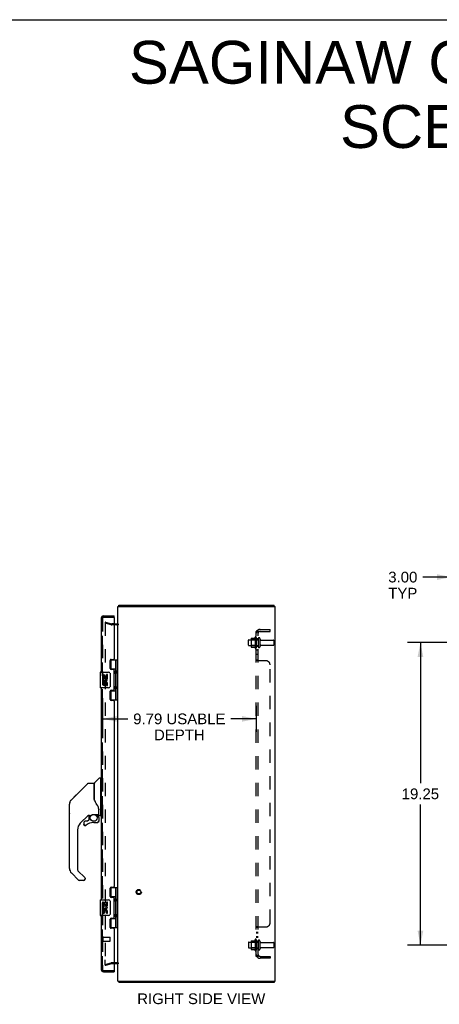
# Model space of a CAD drawing. Header units: inches. Extents: x 0 to 155, y 0 to 100.
# Tile 18 of 19: x 77 to 104, y 37 to 100. Entities that reach past the tile are written whole.
import ezdxf

# ---------------------------------------------------------------- set-up
doc = ezdxf.new("R2010")
doc.units = ezdxf.units.IN
doc.header["$LTSCALE"] = 8.5
doc.header["$MEASUREMENT"] = 0
doc.linetypes.add('HIDDEN', pattern=[0.2, 0.1, -0.1])
doc.layers.get('0').update_dxf_attribs({"linetype": 'CONTINUOUS'})
for name, color, linetype in [('DEFAULT_2', 8, 'HIDDEN'), ('DIMENSIONS', 7, 'CONTINUOUS'), ('DOOR_ASSEMBLY_LEFT', 7, 'CONTINUOUS'), ('DOOR_ASSEMBLY_RIGHT', 7, 'CONTINUOUS'), ('SUBPANEL', 7, 'CONTINUOUS')]:
    doc.layers.add(name, color=color, linetype=linetype)
doc.styles.get("Standard").update_dxf_attribs({"font": 'arial.ttf'})
doc.dimstyles.new('DIMSTYLE_1', dxfattribs={"dimtxt": 0.681818, "dimasz": 0.909091, "dimexe": 0.09, "dimexo": 0.07, "dimgap": 0.0375, "dimtad": 0, "dimtih": 1, "dimtoh": 1, "dimzin": 4, "dimdsep": 46, "dimtxsty": 'Standard', "dimblk": '_FILLED', "dimblk1": '_FILLED', "dimblk2": '_FILLED', "dimcen": 0.09, "dimadec": 3, "dimazin": 1, "dimtfac": 1, "dimtdec": 3, "dimtofl": 0, "dimtmove": 0, "dimatfit": 3, "dimldrblk": '_FILLED', "dimfxl": 0, "dimtolj": 1, "dimtzin": 4, "dimarcsym": 0})

# ---------------------------------------------------------------- blocks, each defined once
blk = doc.blocks.new('_FILLED')
at = {"color": 0, "linetype": 'ByBlock'}
blk.add_solid([(0, 0), (-1, 0.2), (-1, -0.2)], dxfattribs=at)
blk = doc.blocks.new('*D2')
at = {"layer": 'DIMENSIONS', "color": 2, "linetype": 'Continuous'}
for p, q in [((104.747, 63.282), (104.747, 65.336)), ((107.747, 62.607), (107.747, 65.336)), ((104.747, 64.518), (102.919, 64.518)), ((107.747, 64.518), (109.565, 64.518))]:
    blk.add_line(p, q, dxfattribs=at)
at = {"layer": 'DIMENSIONS', "color": 2, "linetype": 'Continuous', "xscale": 0.9090909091, "yscale": 0.9090909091, "zscale": 0.9090909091}
blk.add_blockref('_FILLED', (104.747, 64.518), dxfattribs=at)
at = {"layer": 'DIMENSIONS', "color": 2, "linetype": 'Continuous', "xscale": 0.9090909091, "yscale": 0.9090909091, "zscale": 0.9090909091, "rotation": 180}
blk.add_blockref('_FILLED', (107.747, 64.518), dxfattribs=at)
at = {"layer": 'DIMENSIONS', "color": 2, "linetype": 'Continuous', "insert": (102.578, 64.859), "char_height": 0.6818, "width": 1.85282, "attachment_point": 3, "line_spacing_factor": 0.9}
blk.add_mtext('3.00\\PTYP', dxfattribs=at)
blk = doc.blocks.new('*D4')
at = {"layer": 'DIMENSIONS', "color": 2, "linetype": 'Continuous'}
for p, q in [((106.485, 60.346), (101.954, 60.346)), ((102.772, 60.346), (102.772, 51.403)), ((102.772, 41.096), (102.772, 50.039)), ((106.485, 41.096), (101.954, 41.096))]:
    blk.add_line(p, q, dxfattribs=at)
at = {"layer": 'DIMENSIONS', "color": 2, "linetype": 'Continuous', "xscale": 0.9090909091, "yscale": 0.9090909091, "zscale": 0.9090909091}
for p, rotation in [((102.772, 60.346), 90), ((102.772, 41.096), 270)]:
    blk.add_blockref('_FILLED', p, dxfattribs=dict(at, rotation=rotation))
at = {"layer": 'DIMENSIONS', "color": 2, "linetype": 'Continuous', "insert": (102.772, 51.062), "char_height": 0.6818, "width": 2.38256, "attachment_point": 2, "line_spacing_factor": 0.9}
blk.add_mtext('19.25', dxfattribs=at)
blk = doc.blocks.new('*D12')
at = {"layer": 'DIMENSIONS', "color": 2, "linetype": 'Continuous'}
for p, q in [((82.535, 56.262), (82.535, 54.675)), ((92.328, 56.316), (92.328, 54.675)), ((82.535, 55.493), (84.157, 55.493)), ((92.328, 55.493), (90.707, 55.493))]:
    blk.add_line(p, q, dxfattribs=at)
at = {"layer": 'DIMENSIONS', "color": 2, "linetype": 'Continuous', "xscale": 0.9090909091, "yscale": 0.9090909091, "zscale": 0.9090909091, "rotation": 180}
blk.add_blockref('_FILLED', (82.535, 55.493), dxfattribs=at)
at = {"layer": 'DIMENSIONS', "color": 2, "linetype": 'Continuous', "xscale": 0.9090909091, "yscale": 0.9090909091, "zscale": 0.9090909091}
blk.add_blockref('_FILLED', (92.328, 55.493), dxfattribs=at)
at = {"layer": 'DIMENSIONS', "color": 2, "linetype": 'Continuous', "insert": (87.432, 55.834), "char_height": 0.68182, "width": 5.86769, "attachment_point": 2, "line_spacing_factor": 0.9}
blk.add_mtext('9.79 USABLE\\PDEPTH', dxfattribs=at)

msp = doc.modelspace()

# ---------------------------------------------------------------- linework, layer by layer
at = {"color": 7, "linetype": 'Continuous'}
for p, q in [((0, 100), (154.545, 100)), ((83.591, 62.646), (83.591, 62.721)), ((93.465, 62.646), (93.465, 62.721)), ((93.465, 38.796), (93.465, 38.721))]:
    msp.add_line(p, q, dxfattribs=at)
at = {"color": 3, "linetype": 'Continuous'}
for p, q in [((83.591, 62.721), (93.465, 62.721)), ((83.528, 38.796), (83.528, 62.646)), ((83.528, 62.646), (93.528, 62.646)), ((93.528, 38.796), (93.528, 62.646)), ((83.285, 61.546), (83.458, 61.546)), ((83.458, 39.896), (83.285, 39.896)), ((83.528, 38.796), (93.528, 38.796)), ((93.465, 38.721), (83.591, 38.721))]:
    msp.add_line(p, q, dxfattribs=at)
for points in [[(83.57, 62.678), (83.571, 62.679), (83.573, 62.681), (83.574, 62.683), (83.575, 62.685), (83.576, 62.687), (83.577, 62.69), (83.578, 62.692), (83.579, 62.695), (83.579, 62.698), (83.581, 62.703)], [(83.581, 62.703), (83.581, 62.705), (83.582, 62.707), (83.583, 62.71), (83.583, 62.712), (83.584, 62.713), (83.585, 62.715), (83.586, 62.717), (83.587, 62.718), (83.588, 62.719), (83.589, 62.72), (83.59, 62.72), (83.591, 62.721), (83.591, 62.721)], [(83.57, 38.764), (83.571, 38.762), (83.573, 38.761), (83.574, 38.759), (83.575, 38.757), (83.576, 38.754), (83.577, 38.752), (83.578, 38.749), (83.579, 38.746), (83.579, 38.744)], [(83.579, 38.744), (83.581, 38.739), (83.581, 38.736), (83.582, 38.734), (83.583, 38.732), (83.583, 38.73), (83.584, 38.728), (83.585, 38.726), (83.586, 38.724), (83.587, 38.723), (83.588, 38.722), (83.589, 38.721), (83.59, 38.721), (83.591, 38.721), (83.591, 38.721)]]:
    msp.add_lwpolyline(points, dxfattribs=at)
for centre, radius, start, end in [((83.673, 62.576), 0.145, 135.39862, 151.13131), ((83.458, 61.616), 0.07, 270, 360), ((83.458, 39.826), 0.07, 0, 90), ((83.673, 38.866), 0.145, 208.86869, 224.60138)]:
    msp.add_arc(centre, radius, start, end, dxfattribs=at)
at = {"layer": 'DEFAULT_2', "color": 8, "linetype": 'HIDDEN'}
for p, q in [((82.735, 61.65), (82.716, 61.578)), ((82.716, 61.63), (82.716, 39.812)), ((83.1, 61.475), (82.716, 61.578)), ((82.735, 61.65), (83.12, 61.547)), ((83.463, 61.471), (83.126, 61.471)), ((83.285, 61.546), (83.13, 61.546)), ((91.828, 60.188), (91.828, 60.503)), ((91.858, 60.533), (92.453, 60.533)), ((91.992, 60.601), (91.992, 60.09)), ((92.012, 60.529), (91.992, 60.549)), ((92.003, 60.623), (92.231, 60.623)), ((92.012, 60.529), (92.012, 60.162)), ((92.308, 60.529), (92.012, 60.529)), ((92.258, 60.702), (92.258, 59.99)), ((92.308, 60.529), (92.328, 60.549)), ((92.308, 60.529), (92.308, 60.162)), ((92.328, 60.68), (92.328, 60.012)), ((92.453, 60.603), (92.453, 60.088)), ((92.563, 60.603), (92.563, 60.088)), ((92.626, 60.511), (93.423, 60.511)), ((92.626, 60.181), (93.423, 60.181)), ((93.453, 60.481), (93.453, 60.211)), ((91.858, 60.158), (92.453, 60.158)), ((92.012, 60.162), (91.992, 60.142)), ((92.003, 60.068), (92.231, 60.068)), ((92.308, 60.162), (92.012, 60.162)), ((92.308, 60.162), (92.328, 60.142)), ((92.003, 41.373), (92.231, 41.373)), ((92.258, 41.452), (92.258, 40.74)), ((92.328, 41.43), (92.328, 40.762)), ((91.828, 41.253), (91.828, 40.938)), ((91.858, 41.283), (92.453, 41.283)), ((91.858, 40.908), (92.453, 40.908)), ((91.992, 41.351), (91.992, 40.84)), ((92.012, 41.279), (91.992, 41.299)), ((92.012, 40.912), (91.992, 40.892)), ((92.003, 40.818), (92.231, 40.818)), ((92.308, 41.279), (92.012, 41.279)), ((92.012, 41.279), (92.012, 40.912)), ((92.308, 40.912), (92.012, 40.912)), ((92.308, 41.279), (92.328, 41.299)), ((92.308, 41.279), (92.308, 40.912)), ((92.308, 40.912), (92.328, 40.892)), ((92.453, 41.353), (92.453, 40.838)), ((92.563, 41.353), (92.563, 40.838)), ((92.626, 41.261), (93.423, 41.261)), ((92.626, 40.931), (93.423, 40.931)), ((93.453, 41.231), (93.453, 40.961)), ((82.716, 39.846), (82.716, 40.159)), ((82.716, 39.864), (83.1, 39.967)), ((82.716, 39.864), (82.735, 39.791)), ((82.716, 39.812), (82.716, 39.81)), ((83.12, 39.894), (82.735, 39.791)), ((83.463, 39.971), (83.126, 39.971)), ((83.285, 39.896), (83.13, 39.896))]:
    msp.add_line(p, q, dxfattribs=at)
for points in [[(82.73, 61.645), (82.729, 61.644), (82.727, 61.644), (82.726, 61.644), (82.724, 61.643), (82.723, 61.642), (82.721, 61.641), (82.72, 61.64), (82.719, 61.639), (82.718, 61.638), (82.717, 61.636), (82.717, 61.635), (82.716, 61.633), (82.716, 61.631), (82.716, 61.63)], [(82.734, 61.644), (82.732, 61.644), (82.731, 61.645), (82.73, 61.645)], [(82.716, 39.81), (82.716, 39.808), (82.717, 39.807), (82.717, 39.805), (82.718, 39.804)], [(82.73, 39.797), (82.729, 39.797), (82.727, 39.797), (82.726, 39.798), (82.724, 39.798), (82.723, 39.799), (82.721, 39.8), (82.72, 39.801), (82.719, 39.802), (82.718, 39.804)], [(82.734, 39.797), (82.732, 39.797), (82.731, 39.797), (82.73, 39.797)]]:
    msp.add_lwpolyline(points, dxfattribs=at)
for radius in [0.164, 0.124]:
    msp.add_circle((84.853, 44.471), radius, dxfattribs=at)
for centre, radius, start, end in [((83.13, 61.586), 0.115, 255, 270), ((83.13, 61.586), 0.04, 255, 270), ((83.458, 61.616), 0.145, 270, 321.24508), ((91.858, 60.503), 0.03, 90, 180), ((91.858, 60.188), 0.03, 180, 270), ((92.134, 60.601), 0.141, 174.79195, 180), ((92.003, 60.613), 0.01, 90, 174.80617), ((92.212, 60.633), 0.01, 270, 336.03207), ((92.859, 60.346), 0.698, 149.33687, 156.03207), ((92.29, 60.68), 0.0384, 0, 145.55034), ((92.508, 60.603), 0.055, 0, 180), ((92.626, 60.573), 0.0625, 180, 270), ((92.626, 60.118), 0.0625, 90, 180), ((93.423, 60.481), 0.03, 0, 90), ((93.423, 60.211), 0.03, 270, 360), ((92.134, 60.09), 0.141, 180, 185.20805), ((92.003, 60.078), 0.01, 185.19383, 270), ((92.212, 60.058), 0.01, 23.96793, 90), ((92.859, 60.346), 0.698, 203.96793, 210.66313), ((92.29, 60.012), 0.0384, 214.44966, 360), ((92.508, 60.088), 0.055, 180, 360), ((92.003, 41.363), 0.01, 90, 174.80617), ((92.212, 41.383), 0.01, 270, 336.03207), ((92.859, 41.096), 0.698, 149.33687, 156.03207), ((92.29, 41.43), 0.0384, 0, 145.55034), ((92.508, 41.353), 0.055, 0, 180), ((91.858, 41.253), 0.03, 90, 180), ((91.858, 40.938), 0.03, 180, 270), ((92.134, 41.351), 0.141, 174.79195, 180), ((92.134, 40.84), 0.141, 180, 185.20805), ((92.003, 40.828), 0.01, 185.19383, 270), ((92.212, 40.808), 0.01, 23.96793, 90), ((92.859, 41.096), 0.698, 203.96793, 210.66313), ((92.29, 40.762), 0.0384, 214.44966, 360), ((92.508, 40.838), 0.055, 180, 360), ((92.626, 41.323), 0.0625, 180, 270), ((92.626, 40.868), 0.0625, 90, 180), ((93.423, 41.231), 0.03, 0, 90), ((93.423, 40.961), 0.03, 270, 360), ((83.13, 39.856), 0.115, 90, 105), ((83.13, 39.856), 0.04, 90, 105), ((83.458, 39.826), 0.145, 38.75492, 90)]:
    msp.add_arc(centre, radius, start, end, dxfattribs=at)
at = {"layer": 'DOOR_ASSEMBLY_LEFT', "color": 8, "linetype": 'HIDDEN'}
for p, q in [((82.535, 39.531), (82.535, 61.911)), ((82.595, 61.971), (83.265, 61.971)), ((82.595, 39.471), (83.265, 39.471))]:
    msp.add_line(p, q, dxfattribs=at)
for centre, start, end in [((82.595, 61.911), 90, 180), ((82.595, 39.531), 180, 270)]:
    msp.add_arc(centre, 0.06, start, end, dxfattribs=at)
at = {"layer": 'DOOR_ASSEMBLY_RIGHT', "color": 3, "linetype": 'Continuous'}
for p, q in [((82.46, 61.911), (82.46, 58.471)), ((82.595, 62.046), (83.285, 62.046)), ((83.285, 61.951), (83.285, 59.312)), ((83.035, 58.691), (83.035, 59.218)), ((83.098, 59.281), (83.254, 59.281)), ((83.254, 58.628), (83.098, 58.628)), ((83.285, 57.344), (83.285, 58.597)), ((82.46, 57.471), (82.46, 43.971)), ((83.035, 56.723), (83.035, 57.25)), ((83.098, 57.313), (83.254, 57.313)), ((83.254, 56.66), (83.098, 56.66)), ((83.285, 56.629), (83.285, 44.812)), ((83.035, 44.191), (83.035, 44.718)), ((83.098, 44.781), (83.254, 44.781)), ((83.254, 44.128), (83.098, 44.128)), ((83.285, 42.844), (83.285, 44.097)), ((82.46, 42.971), (82.46, 39.531)), ((83.035, 42.223), (83.035, 42.75)), ((83.098, 42.813), (83.254, 42.813)), ((83.254, 42.16), (83.098, 42.16)), ((83.285, 42.129), (83.285, 39.491)), ((82.595, 39.396), (83.285, 39.396))]:
    msp.add_line(p, q, dxfattribs=at)
at = {"layer": 'DOOR_ASSEMBLY_RIGHT', "color": 8, "linetype": 'HIDDEN'}
for p, q in [((82.535, 61.911), (82.535, 39.531)), ((82.595, 61.971), (83.265, 61.971)), ((82.578, 41.329), (82.578, 41.613)), ((82.578, 41.595), (83.025, 41.595)), ((83.035, 41.357), (83.035, 41.585)), ((82.578, 41.347), (83.025, 41.347)), ((82.595, 39.471), (83.265, 39.471))]:
    msp.add_line(p, q, dxfattribs=at)
at = {"layer": 'DOOR_ASSEMBLY_RIGHT', "color": 7, "linetype": 'Continuous'}
for p, q in [((83.285, 61.971), (83.265, 61.971)), ((83.285, 61.971), (83.285, 62.046)), ((83.044, 59.25), (83.528, 59.25)), ((83.07, 59.25), (83.07, 58.66)), ((83.39, 58.563), (83.39, 59.25)), ((83.489, 56.691), (83.489, 59.25)), ((82.4, 58.456), (82.4, 57.486)), ((82.415, 58.471), (82.925, 58.471)), ((82.538, 58.316), (82.538, 58.086)), ((82.599, 58.316), (82.538, 58.316)), ((82.599, 58.316), (82.599, 58.149)), ((82.787, 58.316), (82.787, 58.149)), ((82.85, 58.316), (82.787, 58.316)), ((82.85, 58.086), (82.85, 58.316)), ((83.025, 58.371), (83.025, 57.571)), ((83.39, 58.66), (83.044, 58.66)), ((83.05, 58.651), (83.102, 58.651)), ((83.102, 58.628), (83.102, 58.651)), ((83.374, 58.533), (83.374, 58.463)), ((83.374, 58.463), (83.374, 58.462)), ((83.374, 58.462), (83.374, 58.393)), ((83.39, 57.579), (83.39, 58.363)), ((82.538, 58.086), (82.797, 58.086)), ((82.538, 58.039), (82.538, 57.986)), ((82.538, 57.856), (82.538, 57.699)), ((82.599, 57.856), (82.538, 57.856)), ((82.606, 58.05), (82.549, 58.075)), ((82.661, 58.149), (82.599, 58.149)), ((82.599, 57.856), (82.599, 57.719)), ((82.661, 58.285), (82.661, 58.149)), ((82.722, 58.285), (82.661, 58.285)), ((82.661, 57.761), (82.661, 57.719)), ((82.722, 58.149), (82.722, 58.285)), ((82.787, 58.149), (82.722, 58.149)), ((82.722, 57.699), (82.722, 57.768)), ((82.797, 58.086), (82.77, 58.067)), ((82.787, 57.761), (82.787, 57.625)), ((82.832, 58.086), (82.85, 58.086)), ((82.85, 57.625), (82.85, 57.761)), ((82.925, 57.471), (82.415, 57.471)), ((82.787, 57.625), (82.85, 57.625)), ((83.044, 57.282), (83.39, 57.282)), ((83.102, 57.291), (83.05, 57.291)), ((83.07, 57.282), (83.07, 56.691)), ((83.102, 57.291), (83.102, 57.313)), ((83.374, 57.549), (83.374, 57.479)), ((83.374, 57.479), (83.374, 57.478)), ((83.374, 57.478), (83.374, 57.409)), ((83.39, 56.691), (83.39, 57.379)), ((83.528, 56.691), (83.044, 56.691)), ((81.658, 51.41), (82.012, 51.41)), ((82.019, 50.358), (82.019, 51.402)), ((82.027, 50.346), (82.027, 51.397)), ((82.036, 51.418), (82.331, 51.713)), ((82.413, 51.725), (82.359, 51.725)), ((82.421, 51.717), (82.421, 49.351)), ((82.421, 51.666), (82.46, 51.666)), ((81.603, 51.387), (80.56, 50.344)), ((80.493, 50.254), (80.493, 50.253)), ((80.56, 50.343), (80.865, 50.649)), ((80.865, 50.649), (80.865, 50.649)), ((82.039, 50.313), (82.02, 50.366)), ((82.068, 50.248), (82.039, 50.313)), ((80.438, 49.482), (80.438, 50.069)), ((80.445, 45.963), (80.445, 50.065)), ((82.295, 49.789), (82.294, 49.813)), ((82.295, 49.789), (82.295, 49.434)), ((82.303, 49.789), (82.303, 49.791)), ((82.303, 49.786), (82.303, 49.789)), ((82.303, 49.783), (82.303, 49.786)), ((82.303, 49.382), (82.303, 49.783)), ((81.625, 49.342), (81.129, 48.846)), ((81.354, 48.893), (81.354, 48.774)), ((81.585, 48.972), (81.433, 48.972)), ((81.666, 49.047), (81.594, 48.975)), ((81.669, 49.339), (81.669, 49.056)), ((81.707, 49.343), (81.783, 49.343)), ((81.98, 49.414), (82.275, 49.414)), ((81.984, 48.893), (82.22, 48.893)), ((82.176, 49.414), (82.241, 49.349)), ((82.236, 49.343), (82.233, 49.341)), ((82.288, 49.21), (82.297, 49.21)), ((82.297, 48.972), (82.288, 48.972)), ((82.299, 49.21), (82.299, 48.972)), ((82.342, 49.343), (82.413, 49.343)), ((82.421, 49.402), (82.46, 49.402)), ((80.956, 48.429), (80.956, 45.877)), ((81.357, 48.765), (81.356, 48.774)), ((81.365, 48.774), (81.356, 48.774)), ((81.433, 48.697), (81.424, 48.698)), ((81.442, 48.698), (81.433, 48.697)), ((81.45, 48.699), (81.442, 48.698)), ((81.459, 48.702), (81.45, 48.699)), ((81.467, 48.705), (81.459, 48.702)), ((81.475, 48.71), (81.467, 48.705)), ((81.482, 48.715), (81.475, 48.71)), ((80.98, 45.821), (81.411, 45.39)), ((81.012, 45.232), (80.56, 45.684)), ((81.35, 45.209), (81.068, 45.209)), ((81.429, 45.347), (81.429, 45.288)), ((83.044, 44.75), (83.528, 44.75)), ((83.07, 44.75), (83.07, 44.16)), ((83.39, 44.063), (83.39, 44.75)), ((83.489, 42.191), (83.489, 44.75)), ((82.4, 43.956), (82.4, 42.986)), ((82.415, 43.971), (82.925, 43.971)), ((83.39, 44.16), (83.044, 44.16)), ((83.05, 44.151), (83.102, 44.151)), ((83.102, 44.128), (83.102, 44.151)), ((83.374, 44.033), (83.374, 43.963)), ((83.374, 43.963), (83.374, 43.962)), ((83.374, 43.962), (83.374, 43.893)), ((82.599, 43.816), (82.538, 43.816)), ((82.538, 43.816), (82.538, 43.586)), ((82.538, 43.586), (82.797, 43.586)), ((82.538, 43.539), (82.538, 43.486)), ((82.599, 43.356), (82.538, 43.356)), ((82.538, 43.356), (82.538, 43.199)), ((82.606, 43.55), (82.549, 43.575)), ((82.599, 43.816), (82.599, 43.649)), ((82.661, 43.649), (82.599, 43.649)), ((82.599, 43.356), (82.599, 43.219)), ((82.722, 43.785), (82.661, 43.785)), ((82.661, 43.785), (82.661, 43.649)), ((82.661, 43.261), (82.661, 43.219)), ((82.722, 43.649), (82.722, 43.785)), ((82.787, 43.649), (82.722, 43.649)), ((82.722, 43.199), (82.722, 43.268)), ((82.797, 43.586), (82.77, 43.567)), ((82.85, 43.816), (82.787, 43.816)), ((82.787, 43.816), (82.787, 43.649)), ((82.787, 43.261), (82.787, 43.125)), ((82.832, 43.586), (82.85, 43.586)), ((82.85, 43.586), (82.85, 43.816)), ((82.85, 43.125), (82.85, 43.261)), ((83.025, 43.871), (83.025, 43.071)), ((83.39, 43.079), (83.39, 43.863)), ((82.925, 42.971), (82.415, 42.971)), ((82.787, 43.125), (82.85, 43.125)), ((83.044, 42.782), (83.39, 42.782)), ((83.102, 42.791), (83.05, 42.791)), ((83.07, 42.782), (83.07, 42.191)), ((83.102, 42.791), (83.102, 42.813)), ((83.374, 43.049), (83.374, 42.979)), ((83.374, 42.979), (83.374, 42.978)), ((83.374, 42.978), (83.374, 42.909)), ((83.39, 42.191), (83.39, 42.879)), ((83.528, 42.191), (83.044, 42.191)), ((83.265, 39.471), (83.285, 39.471)), ((83.285, 39.471), (83.285, 39.396))]:
    msp.add_line(p, q, dxfattribs=at)
for points in [[(83.019, 58.407), (83.021, 58.401), (83.022, 58.395), (83.024, 58.389), (83.025, 58.383), (83.025, 58.377), (83.025, 58.371)], [(83.39, 58.319), (83.389, 58.327), (83.387, 58.337), (83.384, 58.347), (83.38, 58.358), (83.376, 58.37), (83.371, 58.382), (83.366, 58.393), (83.362, 58.405), (83.357, 58.417), (83.354, 58.428), (83.351, 58.44), (83.349, 58.451), (83.348, 58.463), (83.349, 58.474), (83.351, 58.486), (83.354, 58.497), (83.357, 58.509), (83.362, 58.52), (83.366, 58.532), (83.371, 58.544), (83.376, 58.555), (83.38, 58.567), (83.384, 58.578), (83.387, 58.589), (83.389, 58.598), (83.39, 58.607)], [(83.025, 57.571), (83.025, 57.564), (83.025, 57.558), (83.024, 57.552), (83.022, 57.546), (83.021, 57.54), (83.019, 57.535)], [(83.39, 57.335), (83.389, 57.343), (83.387, 57.353), (83.384, 57.363), (83.38, 57.374), (83.376, 57.386), (83.371, 57.398), (83.366, 57.409), (83.362, 57.421), (83.357, 57.433), (83.354, 57.444), (83.351, 57.456), (83.349, 57.467), (83.348, 57.479), (83.349, 57.49), (83.351, 57.502), (83.354, 57.513), (83.357, 57.525), (83.362, 57.536), (83.366, 57.548), (83.371, 57.56), (83.376, 57.571), (83.38, 57.583), (83.384, 57.594), (83.387, 57.605), (83.389, 57.614), (83.39, 57.623)], [(81.603, 51.387), (81.61, 51.393), (81.619, 51.399), (81.628, 51.404), (81.638, 51.407), (81.648, 51.409), (81.658, 51.41)], [(80.56, 50.343), (80.539, 50.32), (80.513, 50.287), (80.491, 50.251), (80.473, 50.213), (80.46, 50.173), (80.452, 50.143)], [(80.471, 50.206), (80.46, 50.173), (80.458, 50.168)], [(82.019, 50.527), (82.02, 50.528), (82.02, 50.529), (82.021, 50.531), (82.023, 50.532), (82.026, 50.533), (82.027, 50.534)], [(82.242, 49.96), (82.191, 50.033), (82.142, 50.11), (82.102, 50.181), (82.068, 50.248)], [(82.294, 49.813), (82.289, 49.847), (82.28, 49.882), (82.268, 49.914), (82.253, 49.942), (82.242, 49.96)], [(82.295, 49.744), (82.295, 49.743), (82.297, 49.739), (82.298, 49.736), (82.298, 49.732)], [(82.298, 49.732), (82.3, 49.726), (82.301, 49.719), (82.302, 49.713), (82.302, 49.706), (82.303, 49.699), (82.303, 49.693)], [(81.784, 49.343), (81.789, 49.343), (81.792, 49.345), (81.795, 49.346), (81.798, 49.347), (81.801, 49.349), (81.804, 49.35), (81.807, 49.352), (81.81, 49.355), (81.818, 49.36)], [(81.818, 49.36), (81.823, 49.363), (81.828, 49.366), (81.834, 49.37), (81.84, 49.373), (81.847, 49.377), (81.854, 49.381), (81.862, 49.385), (81.87, 49.39), (81.879, 49.394), (81.889, 49.398), (81.9, 49.401), (81.911, 49.405), (81.923, 49.408), (81.936, 49.41), (81.949, 49.412), (81.962, 49.413), (81.976, 49.414), (81.98, 49.414)], [(82.297, 48.972), (82.296, 48.963), (82.295, 48.955), (82.292, 48.947), (82.289, 48.939), (82.285, 48.931), (82.28, 48.924), (82.274, 48.918), (82.268, 48.912), (82.261, 48.907), (82.253, 48.903), (82.245, 48.9), (82.237, 48.897), (82.229, 48.896), (82.22, 48.896)], [(82.22, 48.904), (82.228, 48.905), (82.235, 48.906), (82.242, 48.908), (82.249, 48.911), (82.256, 48.915), (82.262, 48.919), (82.268, 48.924), (82.273, 48.93), (82.277, 48.936), (82.281, 48.943), (82.284, 48.95), (82.286, 48.957), (82.287, 48.964), (82.288, 48.972)], [(82.22, 48.904), (82.22, 48.903), (82.22, 48.9)], [(82.22, 48.9), (82.22, 48.898), (82.22, 48.897), (82.22, 48.896), (82.22, 48.896), (82.22, 48.896)], [(82.288, 49.21), (82.287, 49.224), (82.285, 49.239), (82.283, 49.253), (82.279, 49.267), (82.274, 49.281), (82.267, 49.294), (82.26, 49.307), (82.252, 49.319), (82.243, 49.33), (82.233, 49.341)], [(82.24, 49.347), (82.24, 49.347), (82.239, 49.347), (82.239, 49.346), (82.238, 49.345), (82.236, 49.343)], [(82.24, 49.347), (82.25, 49.336), (82.26, 49.324), (82.268, 49.311), (82.276, 49.298), (82.282, 49.284), (82.287, 49.27), (82.291, 49.255), (82.294, 49.24), (82.296, 49.225), (82.297, 49.21)], [(81.424, 48.698), (81.416, 48.699), (81.407, 48.702), (81.4, 48.705), (81.392, 48.709), (81.385, 48.714), (81.379, 48.72), (81.373, 48.726), (81.368, 48.733), (81.364, 48.741), (81.36, 48.749), (81.358, 48.757), (81.357, 48.765)], [(81.365, 48.774), (81.365, 48.766), (81.367, 48.759), (81.369, 48.751), (81.372, 48.744), (81.375, 48.738), (81.38, 48.731), (81.385, 48.726), (81.391, 48.721), (81.397, 48.716), (81.404, 48.713), (81.411, 48.71), (81.418, 48.708), (81.426, 48.706), (81.433, 48.706), (81.441, 48.707), (81.449, 48.708), (81.456, 48.71), (81.463, 48.713), (81.47, 48.717), (81.476, 48.722)], [(81.416, 45.385), (81.415, 45.385), (81.414, 45.386), (81.413, 45.387), (81.413, 45.388), (81.412, 45.389), (81.411, 45.39)], [(83.019, 43.907), (83.021, 43.901), (83.022, 43.895), (83.024, 43.889), (83.025, 43.883), (83.025, 43.877), (83.025, 43.871)], [(83.39, 43.819), (83.389, 43.827), (83.387, 43.837), (83.384, 43.847), (83.38, 43.858), (83.376, 43.87), (83.371, 43.882), (83.366, 43.893), (83.362, 43.905), (83.357, 43.917), (83.354, 43.928), (83.351, 43.94), (83.349, 43.951), (83.348, 43.963), (83.349, 43.974), (83.351, 43.986), (83.354, 43.997), (83.357, 44.009), (83.362, 44.02), (83.366, 44.032), (83.371, 44.044), (83.376, 44.055), (83.38, 44.067), (83.384, 44.078), (83.387, 44.089), (83.389, 44.098), (83.39, 44.107)], [(83.025, 43.071), (83.025, 43.064), (83.025, 43.058), (83.024, 43.052), (83.022, 43.046), (83.021, 43.04), (83.019, 43.035)], [(83.39, 42.835), (83.389, 42.843), (83.387, 42.853), (83.384, 42.863), (83.38, 42.874), (83.376, 42.886), (83.371, 42.898), (83.366, 42.909), (83.362, 42.921), (83.357, 42.933), (83.354, 42.944), (83.351, 42.956), (83.349, 42.967), (83.348, 42.979), (83.349, 42.99), (83.351, 43.002), (83.354, 43.013), (83.357, 43.025), (83.362, 43.036), (83.366, 43.048), (83.371, 43.06), (83.376, 43.071), (83.38, 43.083), (83.384, 43.094), (83.387, 43.105), (83.389, 43.114), (83.39, 43.123)]]:
    msp.add_lwpolyline(points, dxfattribs=at)
msp.add_circle((81.984, 49.189), 0.217, dxfattribs=at)
at = {"layer": 'DOOR_ASSEMBLY_RIGHT', "color": 3, "linetype": 'Continuous'}
for centre, radius, start, end in [((82.595, 61.911), 0.135, 90, 180), ((83.265, 61.951), 0.02, 0, 90), ((83.098, 59.218), 0.063, 90, 180), ((83.254, 59.312), 0.031, 270, 360), ((83.098, 58.691), 0.063, 180, 270), ((83.254, 58.597), 0.031, 0, 90), ((83.098, 57.25), 0.063, 90, 180), ((83.254, 57.344), 0.031, 270, 360), ((83.098, 56.723), 0.063, 180, 270), ((83.254, 56.629), 0.031, 0, 90), ((83.098, 44.718), 0.063, 90, 180), ((83.254, 44.812), 0.031, 270, 360), ((83.098, 44.191), 0.063, 180, 270), ((83.254, 44.097), 0.031, 0, 90), ((83.098, 42.75), 0.063, 90, 180), ((83.254, 42.844), 0.031, 270, 360), ((83.098, 42.223), 0.063, 180, 270), ((83.254, 42.129), 0.031, 0, 90), ((82.595, 39.531), 0.135, 180, 270), ((83.265, 39.491), 0.02, 270, 360)]:
    msp.add_arc(centre, radius, start, end, dxfattribs=at)
at = {"layer": 'DOOR_ASSEMBLY_RIGHT', "color": 8, "linetype": 'HIDDEN'}
for centre, radius, start, end in [((82.595, 61.911), 0.06, 90, 180), ((82.557, 41.613), 0.0215, 360, 180), ((83.025, 41.585), 0.01, 360, 90), ((82.557, 41.329), 0.0215, 180, 0), ((83.025, 41.357), 0.01, 270, 0), ((82.595, 39.531), 0.06, 180, 270)]:
    msp.add_arc(centre, radius, start, end, dxfattribs=at)
at = {"layer": 'DOOR_ASSEMBLY_RIGHT', "color": 7, "linetype": 'Continuous'}
for centre, radius, start, end in [((82.415, 58.456), 0.015, 90, 180), ((82.925, 58.371), 0.1, 21.20502, 90), ((83.464, 58.533), 0.09, 144.81225, 180), ((83.464, 58.393), 0.09, 180, 215.18775), ((82.693, 58.013), 0.157, 156.59665, 170.29686), ((82.693, 58.013), 0.157, 189.70314, 341.87913), ((82.63, 57.719), 0.0943, 192.54017, 251.70103), ((82.693, 58.013), 0.0943, 156.59665, 35.11217), ((82.63, 57.719), 0.0314, 180, 0.04847), ((82.63, 57.719), 0.0943, 251.72667, 347.43379), ((82.756, 57.761), 0.0943, 0, 180), ((82.756, 57.756), 0.0362, 83.42855, 161.76278), ((82.756, 57.761), 0.0314, 0, 81.22946), ((82.693, 58.013), 0.157, 25.73705, 27.8532), ((82.696, 58.013), 0.154, 341.41988, 26.19629), ((82.415, 57.486), 0.015, 180, 270), ((82.925, 57.571), 0.1, 270, 338.79459), ((83.464, 57.549), 0.09, 144.81225, 180), ((83.464, 57.409), 0.09, 180, 215.18775), ((82.012, 51.402), 0.00787, 0, 90), ((82.057, 51.397), 0.0295, 135, 180), ((82.359, 51.685), 0.0394, 90, 135), ((82.413, 51.717), 0.00787, 0, 90), ((82.039, 51.228), 0.0197, 180, 233.00595), ((80.838, 50.065), 0.394, 168.7096, 180), ((80.838, 50.065), 0.394, 135, 167.37683), ((80.457, 50.069), 0.0197, 128.21988, 180), ((80.457, 49.482), 0.0197, 180, 229.78214), ((81.433, 48.893), 0.0787, 90, 180), ((81.984, 48.106), 0.787, 90, 129.5212), ((81.707, 49.146), 0.197, 90, 129.38059), ((81.585, 48.984), 0.0118, 270, 315), ((81.657, 49.056), 0.0118, 315, 360), ((82.22, 48.972), 0.0787, 270, 360), ((82.102, 49.21), 0.197, 0, 45), ((82.275, 49.434), 0.0197, 270, 360), ((82.342, 49.382), 0.0394, 180, 270), ((82.413, 49.351), 0.00787, 270, 360), ((81.547, 48.429), 0.591, 135, 180), ((81.433, 48.774), 0.0787, 180, 309.5212), ((80.838, 45.963), 0.394, 180, 225), ((81.035, 45.877), 0.0787, 180, 225), ((81.068, 45.288), 0.0787, 225, 270), ((81.35, 45.288), 0.0787, 270, 360), ((81.37, 45.347), 0.0591, 0, 38.86737), ((82.415, 43.956), 0.015, 90, 180), ((82.925, 43.871), 0.1, 21.20502, 90), ((83.464, 44.033), 0.09, 144.81225, 180), ((83.464, 43.893), 0.09, 180, 215.18775), ((82.693, 43.513), 0.157, 156.59665, 170.29686), ((82.693, 43.513), 0.157, 189.70314, 341.87913), ((82.693, 43.513), 0.0943, 156.59665, 35.11217), ((82.756, 43.261), 0.0943, 0, 180), ((82.756, 43.256), 0.0362, 83.42855, 161.76278), ((82.756, 43.261), 0.0314, 0, 81.22946), ((82.693, 43.513), 0.157, 25.73705, 27.8532), ((82.696, 43.513), 0.154, 341.41988, 26.19629), ((82.415, 42.986), 0.015, 180, 270), ((82.63, 43.219), 0.0943, 192.54017, 251.70103), ((82.63, 43.219), 0.0314, 180, 0.04847), ((82.63, 43.219), 0.0943, 251.72667, 347.43379), ((82.925, 43.071), 0.1, 270, 338.79459), ((83.464, 43.049), 0.09, 144.81225, 180), ((83.464, 42.909), 0.09, 180, 215.18775)]:
    msp.add_arc(centre, radius, start, end, dxfattribs=at)
for centre in [(83.301, 58.463), (83.301, 57.479), (83.301, 43.963), (83.301, 42.979)]:
    msp.add_ellipse(centre, major_axis=(0, 0.188), ratio=0.5625, start_param=-2.134404, end_param=-1.007189, dxfattribs=at)
at = {"layer": 'SUBPANEL', "color": 8, "linetype": 'HIDDEN'}
for p, q in [((92.328, 40.377), (92.328, 61.064)), ((92.453, 61.064), (92.328, 61.064)), ((92.382, 61.103), (92.479, 61.024)), ((92.394, 61.065), (92.394, 61.065)), ((92.406, 61.062), (92.407, 61.062)), ((92.407, 61.062), (92.409, 61.062)), ((92.409, 61.062), (92.41, 61.061)), ((92.41, 61.061), (92.412, 61.061)), ((92.412, 61.061), (92.413, 61.06)), ((92.413, 61.06), (92.414, 61.06)), ((92.414, 61.06), (92.416, 61.06)), ((92.416, 61.06), (92.417, 61.059)), ((92.417, 61.059), (92.419, 61.059)), ((92.419, 61.059), (92.421, 61.058)), ((92.421, 61.058), (92.422, 61.058)), ((92.422, 61.058), (92.424, 61.057)), ((92.453, 40.377), (92.453, 61.064)), ((92.565, 61.189), (93.203, 61.189)), ((92.565, 61.064), (93.203, 61.064)), ((93.203, 61.064), (93.203, 61.189)), ((92.453, 60.596), (92.328, 60.596)), ((92.453, 60.096), (92.328, 60.096)), ((92.453, 59.867), (92.328, 59.867)), ((92.453, 59.586), (92.328, 59.586)), ((92.453, 59.225), (92.328, 59.225)), ((92.329, 59.222), (92.328, 59.224)), ((92.339, 59.211), (92.337, 59.213)), ((92.953, 59.189), (92.382, 59.189)), ((92.468, 59.209), (92.466, 59.21)), ((93.203, 42.502), (93.203, 58.939)), ((92.328, 42.218), (92.328, 42.217)), ((92.453, 42.217), (92.328, 42.217)), ((92.351, 42.236), (92.348, 42.235)), ((92.354, 42.238), (92.351, 42.236)), ((92.364, 42.242), (92.354, 42.238)), ((92.382, 42.252), (92.953, 42.252)), ((92.465, 42.23), (92.463, 42.229)), ((92.467, 42.231), (92.464, 42.23)), ((92.468, 42.232), (92.466, 42.231)), ((92.47, 42.234), (92.468, 42.232)), ((92.453, 41.891), (92.328, 41.891)), ((92.453, 41.855), (92.328, 41.855)), ((92.453, 41.61), (92.328, 41.61)), ((92.453, 41.574), (92.328, 41.574)), ((92.453, 41.346), (92.328, 41.346)), ((92.453, 40.846), (92.328, 40.846)), ((92.453, 40.377), (92.328, 40.377)), ((92.382, 40.338), (92.479, 40.418)), ((92.417, 40.382), (92.415, 40.382)), ((92.418, 40.383), (92.417, 40.382)), ((92.42, 40.383), (92.418, 40.383)), ((92.421, 40.384), (92.42, 40.383)), ((92.423, 40.384), (92.421, 40.384)), ((92.425, 40.385), (92.423, 40.384)), ((92.471, 40.404), (92.467, 40.399)), ((92.565, 40.377), (93.203, 40.377)), ((93.203, 40.252), (92.565, 40.252)), ((93.203, 40.377), (93.203, 40.252))]:
    msp.add_line(p, q, dxfattribs=at)
for points in [[(92.351, 61.085), (92.348, 61.083), (92.345, 61.082), (92.342, 61.08), (92.339, 61.079), (92.337, 61.077), (92.334, 61.075), (92.332, 61.074), (92.331, 61.072), (92.33, 61.07), (92.329, 61.069), (92.329, 61.067), (92.328, 61.066), (92.328, 61.064)], [(92.382, 61.103), (92.381, 61.101), (92.379, 61.099), (92.376, 61.097), (92.373, 61.095), (92.371, 61.094), (92.367, 61.092), (92.364, 61.09), (92.361, 61.089), (92.357, 61.087), (92.351, 61.085)], [(92.397, 61.064), (92.396, 61.064), (92.396, 61.064), (92.395, 61.064), (92.395, 61.064), (92.394, 61.064), (92.394, 61.064), (92.394, 61.065), (92.394, 61.065), (92.394, 61.065)], [(92.394, 61.065), (92.394, 61.065), (92.394, 61.065), (92.394, 61.064), (92.394, 61.064), (92.395, 61.064), (92.395, 61.064), (92.395, 61.064), (92.396, 61.064), (92.396, 61.064), (92.397, 61.064), (92.397, 61.064), (92.398, 61.064), (92.398, 61.064), (92.399, 61.064), (92.399, 61.064), (92.4, 61.064), (92.4, 61.063), (92.401, 61.063), (92.402, 61.063), (92.402, 61.063), (92.403, 61.063), (92.403, 61.063), (92.404, 61.063), (92.405, 61.063), (92.405, 61.062), (92.406, 61.062)], [(92.424, 61.057), (92.425, 61.056), (92.426, 61.056), (92.427, 61.056), (92.428, 61.055), (92.429, 61.055), (92.43, 61.055), (92.431, 61.054), (92.432, 61.054), (92.433, 61.054), (92.434, 61.053), (92.434, 61.053), (92.435, 61.053), (92.436, 61.052), (92.437, 61.052), (92.438, 61.051), (92.439, 61.051), (92.44, 61.051), (92.44, 61.05), (92.441, 61.05), (92.442, 61.05), (92.443, 61.049), (92.444, 61.049), (92.444, 61.049), (92.445, 61.048), (92.446, 61.048), (92.446, 61.048), (92.447, 61.047), (92.448, 61.047), (92.449, 61.046), (92.449, 61.046), (92.45, 61.046), (92.451, 61.045), (92.451, 61.045), (92.452, 61.045), (92.452, 61.044), (92.453, 61.044), (92.453, 61.044), (92.454, 61.044), (92.455, 61.043), (92.455, 61.043), (92.455, 61.043), (92.456, 61.042), (92.456, 61.042), (92.457, 61.042), (92.457, 61.042), (92.457, 61.042)], [(92.468, 61.041), (92.466, 61.043), (92.464, 61.045), (92.463, 61.047), (92.461, 61.049), (92.459, 61.051), (92.458, 61.053), (92.456, 61.056), (92.455, 61.058), (92.454, 61.06), (92.454, 61.061), (92.453, 61.063), (92.453, 61.064)], [(92.457, 61.042), (92.457, 61.041), (92.457, 61.041), (92.457, 61.041), (92.457, 61.041), (92.457, 61.042), (92.457, 61.042), (92.457, 61.042), (92.456, 61.042), (92.456, 61.042), (92.456, 61.043), (92.455, 61.043), (92.455, 61.043), (92.454, 61.044), (92.454, 61.044)], [(92.479, 61.024), (92.479, 61.024), (92.479, 61.025), (92.479, 61.026), (92.479, 61.026), (92.479, 61.027), (92.478, 61.028), (92.478, 61.03), (92.477, 61.031), (92.476, 61.032), (92.474, 61.034), (92.473, 61.035), (92.471, 61.037), (92.468, 61.041)], [(92.337, 59.213), (92.334, 59.214), (92.332, 59.216), (92.331, 59.218), (92.33, 59.219), (92.329, 59.221), (92.329, 59.222), (92.328, 59.224), (92.328, 59.225)], [(92.332, 59.216), (92.331, 59.218), (92.33, 59.219), (92.329, 59.221)], [(92.348, 59.206), (92.345, 59.208), (92.342, 59.209), (92.339, 59.211)], [(92.354, 59.204), (92.351, 59.205), (92.348, 59.206)], [(92.379, 59.192), (92.376, 59.194), (92.373, 59.195), (92.371, 59.197), (92.367, 59.198), (92.364, 59.199), (92.354, 59.204)], [(92.382, 59.189), (92.381, 59.191), (92.379, 59.192)], [(92.467, 59.21), (92.463, 59.212), (92.461, 59.214), (92.46, 59.215), (92.458, 59.216), (92.457, 59.217), (92.456, 59.219), (92.455, 59.22), (92.454, 59.221), (92.454, 59.222), (92.453, 59.224), (92.453, 59.225)], [(92.464, 59.212), (92.463, 59.213), (92.461, 59.214), (92.459, 59.215), (92.458, 59.217), (92.456, 59.218), (92.455, 59.22), (92.454, 59.221), (92.454, 59.222), (92.453, 59.224), (92.453, 59.225)], [(92.479, 59.189), (92.479, 59.191), (92.479, 59.193), (92.479, 59.194), (92.479, 59.196), (92.479, 59.197), (92.478, 59.198), (92.478, 59.2), (92.477, 59.201), (92.476, 59.203), (92.474, 59.204), (92.473, 59.205), (92.471, 59.207), (92.47, 59.208), (92.468, 59.209)], [(92.479, 59.191), (92.479, 59.192), (92.479, 59.194), (92.479, 59.195), (92.479, 59.196), (92.479, 59.198), (92.478, 59.199), (92.477, 59.2), (92.476, 59.202), (92.475, 59.203), (92.474, 59.204), (92.473, 59.205), (92.471, 59.207)], [(92.339, 42.23), (92.337, 42.229), (92.334, 42.227), (92.332, 42.225), (92.331, 42.224), (92.33, 42.222), (92.329, 42.221), (92.329, 42.219), (92.328, 42.218), (92.328, 42.217)], [(92.337, 42.229), (92.334, 42.227), (92.332, 42.225)], [(92.348, 42.235), (92.345, 42.234), (92.342, 42.232), (92.339, 42.23)], [(92.379, 42.249), (92.376, 42.248), (92.373, 42.246), (92.371, 42.245), (92.367, 42.243), (92.364, 42.242)], [(92.382, 42.252), (92.381, 42.251), (92.379, 42.249)], [(92.463, 42.229), (92.461, 42.227), (92.459, 42.226), (92.458, 42.225), (92.456, 42.223), (92.455, 42.222), (92.454, 42.22), (92.454, 42.219), (92.453, 42.218), (92.453, 42.217)], [(92.463, 42.229), (92.461, 42.228), (92.46, 42.226), (92.458, 42.225), (92.457, 42.224), (92.456, 42.223), (92.455, 42.221), (92.454, 42.22), (92.454, 42.219), (92.453, 42.218), (92.453, 42.217)], [(92.479, 42.252), (92.479, 42.25), (92.479, 42.249), (92.479, 42.247), (92.479, 42.246), (92.479, 42.244), (92.478, 42.243), (92.478, 42.242), (92.477, 42.24), (92.476, 42.239), (92.474, 42.237), (92.473, 42.236), (92.471, 42.235), (92.47, 42.234)], [(92.479, 42.25), (92.479, 42.249), (92.479, 42.248), (92.479, 42.246), (92.479, 42.245), (92.479, 42.244), (92.478, 42.242), (92.477, 42.241), (92.476, 42.24), (92.475, 42.238), (92.474, 42.237), (92.473, 42.236), (92.471, 42.235)], [(92.357, 40.354), (92.351, 40.357), (92.348, 40.358), (92.345, 40.36), (92.342, 40.361), (92.339, 40.363), (92.337, 40.364), (92.334, 40.366), (92.332, 40.368), (92.331, 40.369), (92.33, 40.371), (92.329, 40.373), (92.329, 40.374), (92.328, 40.376), (92.328, 40.377)], [(92.382, 40.338), (92.381, 40.34), (92.379, 40.342), (92.376, 40.344), (92.373, 40.346), (92.371, 40.348), (92.367, 40.349), (92.364, 40.351), (92.361, 40.352), (92.357, 40.354)], [(92.413, 40.381), (92.411, 40.38), (92.41, 40.38), (92.41, 40.38), (92.409, 40.38), (92.408, 40.38), (92.408, 40.38), (92.407, 40.379), (92.406, 40.379), (92.405, 40.379), (92.405, 40.379), (92.404, 40.379), (92.403, 40.378), (92.402, 40.378), (92.402, 40.378), (92.401, 40.378), (92.4, 40.378), (92.4, 40.378), (92.399, 40.378), (92.398, 40.378), (92.398, 40.377), (92.397, 40.377), (92.397, 40.377), (92.396, 40.377), (92.395, 40.377), (92.395, 40.377), (92.395, 40.377), (92.394, 40.377), (92.394, 40.377), (92.394, 40.377)], [(92.394, 40.377), (92.394, 40.377), (92.394, 40.377), (92.394, 40.377), (92.394, 40.377), (92.394, 40.377), (92.395, 40.377), (92.395, 40.377), (92.395, 40.377), (92.396, 40.377), (92.396, 40.377), (92.397, 40.377)], [(92.415, 40.382), (92.414, 40.381), (92.413, 40.381)], [(92.457, 40.4), (92.457, 40.4), (92.457, 40.4), (92.457, 40.4), (92.457, 40.4), (92.457, 40.4), (92.457, 40.399), (92.456, 40.399), (92.456, 40.399), (92.456, 40.399), (92.455, 40.398), (92.455, 40.398), (92.454, 40.398), (92.454, 40.398), (92.453, 40.397), (92.452, 40.397), (92.452, 40.397), (92.451, 40.396), (92.451, 40.396), (92.45, 40.396), (92.449, 40.395), (92.449, 40.395), (92.448, 40.395), (92.447, 40.394), (92.447, 40.394), (92.446, 40.394), (92.445, 40.393), (92.445, 40.393), (92.444, 40.393), (92.443, 40.392), (92.442, 40.392), (92.441, 40.391), (92.441, 40.391), (92.44, 40.391), (92.439, 40.39), (92.438, 40.39), (92.437, 40.39), (92.437, 40.389), (92.436, 40.389), (92.435, 40.389), (92.434, 40.388), (92.433, 40.388), (92.432, 40.387), (92.431, 40.387), (92.43, 40.387), (92.429, 40.386), (92.428, 40.386), (92.427, 40.386), (92.427, 40.385), (92.426, 40.385), (92.425, 40.385)], [(92.467, 40.399), (92.465, 40.397), (92.463, 40.395), (92.461, 40.393), (92.46, 40.391), (92.458, 40.389), (92.457, 40.387), (92.456, 40.385), (92.455, 40.383), (92.454, 40.381), (92.454, 40.38), (92.453, 40.378), (92.453, 40.377)], [(92.454, 40.397), (92.454, 40.398), (92.455, 40.398), (92.455, 40.398), (92.456, 40.399), (92.456, 40.399), (92.456, 40.399), (92.457, 40.399), (92.457, 40.4), (92.457, 40.4), (92.457, 40.4), (92.457, 40.4)], [(92.479, 40.418), (92.479, 40.417), (92.479, 40.417), (92.479, 40.416), (92.479, 40.415), (92.479, 40.414), (92.479, 40.413), (92.478, 40.412), (92.477, 40.411), (92.476, 40.41), (92.475, 40.409), (92.474, 40.407), (92.473, 40.406), (92.471, 40.404)]]:
    msp.add_lwpolyline(points, dxfattribs=at)
for centre, radius, start, end in [((92.565, 60.952), 0.237, 90, 180), ((92.565, 60.952), 0.112, 90, 180), ((92.953, 58.939), 0.25, 0, 90), ((92.953, 42.502), 0.25, 270, 360), ((92.565, 40.489), 0.237, 180, 270), ((92.565, 40.489), 0.112, 180, 270)]:
    msp.add_arc(centre, radius, start, end, dxfattribs=at)

# ---------------------------------------------------------------- texts
at = {"layer": 'DIMENSIONS', "color": 2, "linetype": 'Continuous', "attachment_point": 2, "line_spacing_factor": 0.9}
for s, insert, char_height, width in [('SAGINAW CONTROL & ENGINEERING\\PSCE-24EL4210SSWFLP', (118.727, 98.654), 2.72727, 68.88138), ('RIGHT SIDE VIEW', (88.826, 38.017), 0.68182, 8.13113)]:
    msp.add_mtext(s, dxfattribs=dict(at, insert=insert, char_height=char_height, width=width))

# ---------------------------------------------------------------- dimensions: what is measured, and where the dimension line sits
at = {"layer": 'DIMENSIONS', "color": 2, "linetype": 'Continuous'}
for base, p1, p2, text, picture, middle in [((107.747, 64.518), (104.747, 63.212), (107.747, 62.537), '<>\\PTYP', '*D2', (101.652, 64.007)), ((92.328, 55.493), (82.535, 54.605), (92.328, 56.386), '<> USABLE\\PDEPTH', '*D12', (87.432, 54.982))]:
    dim = msp.add_linear_dim(base=base, p1=p1, p2=p2, text=text, dimstyle='DIMSTYLE_1', dxfattribs=at)
    dim.commit()
    dim.dimension.update_dxf_attribs({"geometry": picture, "text_midpoint": middle, "dimtype": 160})
dim = msp.add_linear_dim(base=(102.772, 41.096), p1=(106.555, 60.346), p2=(106.555, 41.096), angle=270, dimstyle='DIMSTYLE_1', dxfattribs=at)
dim.commit()
dim.dimension.update_dxf_attribs({"geometry": '*D4', "text_midpoint": (102.804, 50.717), "dimtype": 160})

doc.saveas('drawing.dxf')
